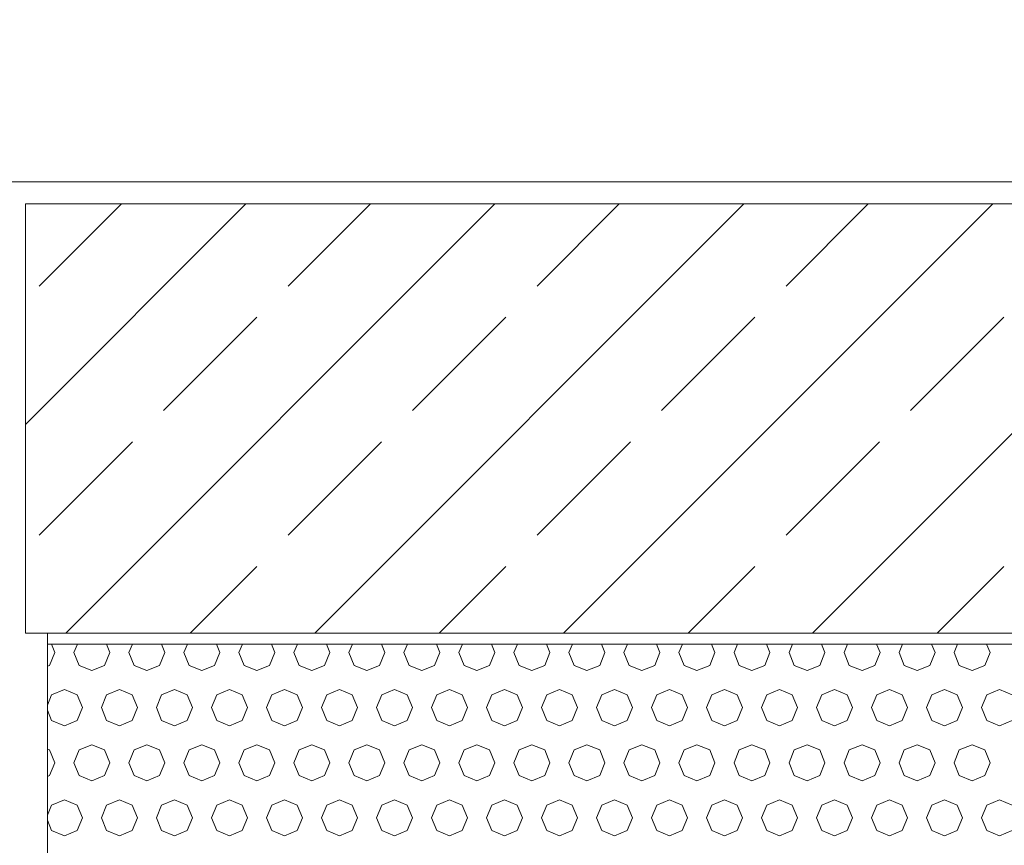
# Model space of a CAD drawing. Header units: millimetres. Extents: x 52659 to 1698020, y -10054 to 104697.
# Tile 57 of 256: x 162717 to 163612, y 14215 to 14965. Entities that reach past the tile are written whole.
import ezdxf

# ---------------------------------------------------------------- set-up
doc = ezdxf.new("R2010")
doc.units = ezdxf.units.MM
doc.header["$MEASUREMENT"] = 0
for name, color, linetype in [('02-04 BRISES SOLEIL FONCEES', 7, 'Continuous'), ('02-04 CASSETTES FONCEES', 7, 'Continuous'), ('02-04 Mur.Construction', 7, 'Continuous'), ('05-02 Cotation 200ème 100ème.Cotations', 7, 'Continuous'), ('Fenêtres ARCHICAD', 7, 'Continuous')]:
    doc.layers.add(name, color=color, linetype=linetype)
doc.styles.add('STYLE_GENERE_3', font='ARIALN.TTF')
doc.dimstyles.new('STYLE_GENERE__1', dxfattribs={"dimtxt": 200, "dimasz": 95, "dimexe": 0.18, "dimexo": 100, "dimgap": 0, "dimtad": 0, "dimlfac": 0.001, "dimzin": 0, "dimdsep": 46, "dimtxsty": 'STYLE_GENERE_3', "dimblk": 'ARROWHEAD_6', "dimblk1": 'ARROWHEAD_6', "dimblk2": 'ARROWHEAD_6', "dimcen": 0.09, "dimclrd": 7, "dimclre": 7, "dimclrt": 7, "dimazin": 0, "dimtfac": 1, "dimtdec": 4, "dimtmove": 2, "dimatfit": 3, "dimfxl": 1, "dimtolj": 1, "dimtzin": 0, "dimarcsym": 0})
doc.dimstyles.new('STYLE_GENERE__2', dxfattribs={"dimtxt": 200, "dimasz": 95, "dimexe": 0.18, "dimexo": 100, "dimgap": 0, "dimtad": 0, "dimlfac": 0.001, "dimzin": 0, "dimdsep": 46, "dimtxsty": 'STYLE_GENERE_3', "dimblk": 'ARROWHEAD_6', "dimblk1": 'ARROWHEAD_6', "dimblk2": 'ARROWHEAD_6', "dimcen": 0.09, "dimclrd": 7, "dimclre": 7, "dimclrt": 7, "dimazin": 0, "dimtfac": 1, "dimtdec": 4, "dimtmove": 0, "dimatfit": 3, "dimfxl": 1, "dimtolj": 1, "dimtzin": 0, "dimarcsym": 0})

# ---------------------------------------------------------------- blocks, each defined once
blk = doc.blocks.new('Élément de coupe_228_1', base_point=(131932.67, 5158.07))
at = {"layer": 'Fenêtres ARCHICAD', "color": 7, "linetype": 'Continuous', "lineweight": 9}
blk.add_line((162742.7, 13178.07), (162742.7, 14408.07), dxfattribs=at)
blk = doc.blocks.new('Élément de coupe_236_1', base_point=(131932.67, 5158.07))
at = {"layer": '02-04 Mur.Construction', "color": 7, "linetype": 'Continuous', "lineweight": 9}
blk.add_line((220582.67, 14818.07), (134892.67, 14818.07), dxfattribs=at)
blk = doc.blocks.new('*X318', base_point=(131932.67, 5158.07))
at = {"layer": '02-04 BRISES SOLEIL FONCEES', "color": 7, "linetype": 'Continuous', "lineweight": 5}
for p, q in [((162744.65, 14378.89), (162749.44, 14390.46)), ((162749.44, 14390.46), (162746.29, 14398.07)), ((162769.89, 14398.07), (162766.74, 14390.46)), ((162766.74, 14390.46), (162771.53, 14378.89)), ((162794.65, 14378.89), (162799.44, 14390.46)), ((162799.44, 14390.46), (162796.29, 14398.07)), ((162819.89, 14398.07), (162816.74, 14390.46)), ((162816.74, 14390.46), (162821.53, 14378.89)), ((162844.65, 14378.89), (162849.44, 14390.46)), ((162849.44, 14390.46), (162846.29, 14398.07)), ((162869.89, 14398.07), (162866.74, 14390.46)), ((162866.74, 14390.46), (162871.53, 14378.89)), ((162894.65, 14378.89), (162899.44, 14390.46)), ((162899.44, 14390.46), (162896.29, 14398.07)), ((162919.89, 14398.07), (162916.74, 14390.46)), ((162916.74, 14390.46), (162921.53, 14378.89)), ((162944.65, 14378.89), (162949.44, 14390.46)), ((162949.44, 14390.46), (162946.29, 14398.07)), ((162969.89, 14398.07), (162966.74, 14390.46)), ((162966.74, 14390.46), (162971.53, 14378.89)), ((162994.65, 14378.89), (162999.44, 14390.46)), ((162999.44, 14390.46), (162996.29, 14398.07)), ((163019.89, 14398.07), (163016.74, 14390.46)), ((163016.74, 14390.46), (163021.53, 14378.89)), ((163044.65, 14378.89), (163049.44, 14390.46)), ((163049.44, 14390.46), (163046.29, 14398.07)), ((163069.89, 14398.07), (163066.74, 14390.46)), ((163066.74, 14390.46), (163071.53, 14378.89)), ((163094.65, 14378.89), (163099.44, 14390.46)), ((163099.44, 14390.46), (163096.29, 14398.07)), ((163119.89, 14398.07), (163116.74, 14390.46)), ((163116.74, 14390.46), (163121.53, 14378.89)), ((163144.65, 14378.89), (163149.44, 14390.46)), ((163149.44, 14390.46), (163146.29, 14398.07)), ((163169.89, 14398.07), (163166.74, 14390.46)), ((163166.74, 14390.46), (163171.53, 14378.89)), ((163194.65, 14378.89), (163199.44, 14390.46)), ((163199.44, 14390.46), (163196.29, 14398.07)), ((163219.89, 14398.07), (163216.74, 14390.46)), ((163216.74, 14390.46), (163221.53, 14378.89)), ((163244.65, 14378.89), (163249.44, 14390.46)), ((163249.44, 14390.46), (163246.29, 14398.07)), ((163269.89, 14398.07), (163266.74, 14390.46)), ((163266.74, 14390.46), (163271.53, 14378.89)), ((163294.65, 14378.89), (163299.44, 14390.46)), ((163299.44, 14390.46), (163296.29, 14398.07)), ((163319.89, 14398.07), (163316.74, 14390.46)), ((163316.74, 14390.46), (163321.53, 14378.89)), ((163344.65, 14378.89), (163349.44, 14390.46)), ((163349.44, 14390.46), (163346.29, 14398.07)), ((163369.89, 14398.07), (163366.74, 14390.46)), ((163366.74, 14390.46), (163371.53, 14378.89)), ((163394.65, 14378.89), (163399.44, 14390.46)), ((163399.44, 14390.46), (163396.29, 14398.07)), ((163419.89, 14398.07), (163416.74, 14390.46)), ((163416.74, 14390.46), (163421.53, 14378.89)), ((163444.65, 14378.89), (163449.44, 14390.46)), ((163449.44, 14390.46), (163446.29, 14398.07)), ((163469.89, 14398.07), (163466.74, 14390.46)), ((163466.74, 14390.46), (163471.53, 14378.89)), ((163494.65, 14378.89), (163499.44, 14390.46)), ((163499.44, 14390.46), (163496.29, 14398.07)), ((163519.89, 14398.07), (163516.74, 14390.46)), ((163516.74, 14390.46), (163521.53, 14378.89)), ((163544.65, 14378.89), (163549.44, 14390.46)), ((163549.44, 14390.46), (163546.29, 14398.07)), ((163569.89, 14398.07), (163566.74, 14390.46)), ((163566.74, 14390.46), (163571.53, 14378.89)), ((163594.65, 14378.89), (163599.44, 14390.46)), ((163599.44, 14390.46), (163596.29, 14398.07)), ((162742.7, 14378.08), (162744.65, 14378.89)), ((162771.53, 14378.89), (162783.09, 14374.1)), ((162783.09, 14374.1), (162794.65, 14378.89)), ((162821.53, 14378.89), (162833.09, 14374.1)), ((162833.09, 14374.1), (162844.65, 14378.89)), ((162871.53, 14378.89), (162883.09, 14374.1)), ((162883.09, 14374.1), (162894.65, 14378.89)), ((162921.53, 14378.89), (162933.09, 14374.1)), ((162933.09, 14374.1), (162944.65, 14378.89)), ((162971.53, 14378.89), (162983.09, 14374.1)), ((162983.09, 14374.1), (162994.65, 14378.89)), ((163021.53, 14378.89), (163033.09, 14374.1)), ((163033.09, 14374.1), (163044.65, 14378.89)), ((163071.53, 14378.89), (163083.09, 14374.1)), ((163083.09, 14374.1), (163094.65, 14378.89)), ((163121.53, 14378.89), (163133.09, 14374.1)), ((163133.09, 14374.1), (163144.65, 14378.89)), ((163171.53, 14378.89), (163183.09, 14374.1)), ((163183.09, 14374.1), (163194.65, 14378.89)), ((163221.53, 14378.89), (163233.09, 14374.1)), ((163233.09, 14374.1), (163244.65, 14378.89)), ((163271.53, 14378.89), (163283.09, 14374.1)), ((163283.09, 14374.1), (163294.65, 14378.89)), ((163321.53, 14378.89), (163333.09, 14374.1)), ((163333.09, 14374.1), (163344.65, 14378.89)), ((163371.53, 14378.89), (163383.09, 14374.1)), ((163383.09, 14374.1), (163394.65, 14378.89)), ((163421.53, 14378.89), (163433.09, 14374.1)), ((163433.09, 14374.1), (163444.65, 14378.89)), ((163471.53, 14378.89), (163483.09, 14374.1)), ((163483.09, 14374.1), (163494.65, 14378.89)), ((163521.53, 14378.89), (163533.09, 14374.1)), ((163533.09, 14374.1), (163544.65, 14378.89)), ((163571.53, 14378.89), (163583.09, 14374.1)), ((163583.09, 14374.1), (163594.65, 14378.89)), ((162758.09, 14356.81), (162746.53, 14352.02)), ((162769.65, 14352.02), (162758.09, 14356.81)), ((162808.09, 14356.81), (162796.53, 14352.02)), ((162819.65, 14352.02), (162808.09, 14356.81)), ((162858.09, 14356.81), (162846.53, 14352.02)), ((162869.65, 14352.02), (162858.09, 14356.81)), ((162908.09, 14356.81), (162896.53, 14352.02)), ((162919.65, 14352.02), (162908.09, 14356.81)), ((162958.09, 14356.81), (162946.53, 14352.02)), ((162969.65, 14352.02), (162958.09, 14356.81)), ((163008.09, 14356.81), (162996.53, 14352.02)), ((163019.65, 14352.02), (163008.09, 14356.81)), ((163058.09, 14356.81), (163046.53, 14352.02)), ((163069.65, 14352.02), (163058.09, 14356.81)), ((163108.09, 14356.81), (163096.53, 14352.02)), ((163119.65, 14352.02), (163108.09, 14356.81)), ((163158.09, 14356.81), (163146.53, 14352.02)), ((163169.65, 14352.02), (163158.09, 14356.81)), ((163208.09, 14356.81), (163196.53, 14352.02)), ((163219.65, 14352.02), (163208.09, 14356.81)), ((163258.09, 14356.81), (163246.53, 14352.02)), ((163269.65, 14352.02), (163258.09, 14356.81)), ((163308.09, 14356.81), (163296.53, 14352.02)), ((163319.65, 14352.02), (163308.09, 14356.81)), ((163358.09, 14356.81), (163346.53, 14352.02)), ((163369.65, 14352.02), (163358.09, 14356.81)), ((163408.09, 14356.81), (163396.53, 14352.02)), ((163419.65, 14352.02), (163408.09, 14356.81)), ((163458.09, 14356.81), (163446.53, 14352.02)), ((163469.65, 14352.02), (163458.09, 14356.81)), ((163508.09, 14356.81), (163496.53, 14352.02)), ((163519.65, 14352.02), (163508.09, 14356.81)), ((163558.09, 14356.81), (163546.53, 14352.02)), ((163569.65, 14352.02), (163558.09, 14356.81)), ((163608.09, 14356.81), (163596.53, 14352.02)), ((163619.65, 14352.02), (163608.09, 14356.81)), ((162746.53, 14352.02), (162742.7, 14342.78)), ((162774.44, 14340.46), (162769.65, 14352.02)), ((162796.53, 14352.02), (162791.74, 14340.46)), ((162824.44, 14340.46), (162819.65, 14352.02)), ((162846.53, 14352.02), (162841.74, 14340.46)), ((162874.44, 14340.46), (162869.65, 14352.02)), ((162896.53, 14352.02), (162891.74, 14340.46)), ((162924.44, 14340.46), (162919.65, 14352.02)), ((162946.53, 14352.02), (162941.74, 14340.46)), ((162974.44, 14340.46), (162969.65, 14352.02)), ((162996.53, 14352.02), (162991.74, 14340.46)), ((163024.44, 14340.46), (163019.65, 14352.02)), ((163046.53, 14352.02), (163041.74, 14340.46)), ((163074.44, 14340.46), (163069.65, 14352.02)), ((163096.53, 14352.02), (163091.74, 14340.46)), ((163124.44, 14340.46), (163119.65, 14352.02)), ((163146.53, 14352.02), (163141.74, 14340.46)), ((163174.44, 14340.46), (163169.65, 14352.02)), ((163196.53, 14352.02), (163191.74, 14340.46)), ((163224.44, 14340.46), (163219.65, 14352.02)), ((163246.53, 14352.02), (163241.74, 14340.46)), ((163274.44, 14340.46), (163269.65, 14352.02)), ((163296.53, 14352.02), (163291.74, 14340.46)), ((163324.44, 14340.46), (163319.65, 14352.02)), ((163346.53, 14352.02), (163341.74, 14340.46)), ((163374.44, 14340.46), (163369.65, 14352.02)), ((163396.53, 14352.02), (163391.74, 14340.46)), ((163424.44, 14340.46), (163419.65, 14352.02)), ((163446.53, 14352.02), (163441.74, 14340.46)), ((163474.44, 14340.46), (163469.65, 14352.02)), ((163496.53, 14352.02), (163491.74, 14340.46)), ((163524.44, 14340.46), (163519.65, 14352.02)), ((163546.53, 14352.02), (163541.74, 14340.46)), ((163574.44, 14340.46), (163569.65, 14352.02)), ((163596.53, 14352.02), (163591.74, 14340.46)), ((162742.7, 14338.14), (162746.53, 14328.89)), ((162769.65, 14328.89), (162774.44, 14340.46)), ((162791.74, 14340.46), (162796.53, 14328.89)), ((162819.65, 14328.89), (162824.44, 14340.46)), ((162841.74, 14340.46), (162846.53, 14328.89)), ((162869.65, 14328.89), (162874.44, 14340.46)), ((162891.74, 14340.46), (162896.53, 14328.89)), ((162919.65, 14328.89), (162924.44, 14340.46)), ((162941.74, 14340.46), (162946.53, 14328.89)), ((162969.65, 14328.89), (162974.44, 14340.46)), ((162991.74, 14340.46), (162996.53, 14328.89)), ((163019.65, 14328.89), (163024.44, 14340.46)), ((163041.74, 14340.46), (163046.53, 14328.89)), ((163069.65, 14328.89), (163074.44, 14340.46)), ((163091.74, 14340.46), (163096.53, 14328.89)), ((163119.65, 14328.89), (163124.44, 14340.46)), ((163141.74, 14340.46), (163146.53, 14328.89)), ((163169.65, 14328.89), (163174.44, 14340.46)), ((163191.74, 14340.46), (163196.53, 14328.89)), ((163219.65, 14328.89), (163224.44, 14340.46)), ((163241.74, 14340.46), (163246.53, 14328.89)), ((163269.65, 14328.89), (163274.44, 14340.46)), ((163291.74, 14340.46), (163296.53, 14328.89)), ((163319.65, 14328.89), (163324.44, 14340.46)), ((163341.74, 14340.46), (163346.53, 14328.89)), ((163369.65, 14328.89), (163374.44, 14340.46)), ((163391.74, 14340.46), (163396.53, 14328.89)), ((163419.65, 14328.89), (163424.44, 14340.46)), ((163441.74, 14340.46), (163446.53, 14328.89)), ((163469.65, 14328.89), (163474.44, 14340.46)), ((163491.74, 14340.46), (163496.53, 14328.89)), ((163519.65, 14328.89), (163524.44, 14340.46)), ((163541.74, 14340.46), (163546.53, 14328.89)), ((163569.65, 14328.89), (163574.44, 14340.46)), ((163591.74, 14340.46), (163596.53, 14328.89)), ((162746.53, 14328.89), (162758.09, 14324.1)), ((162758.09, 14324.1), (162769.65, 14328.89)), ((162796.53, 14328.89), (162808.09, 14324.1)), ((162808.09, 14324.1), (162819.65, 14328.89)), ((162846.53, 14328.89), (162858.09, 14324.1)), ((162858.09, 14324.1), (162869.65, 14328.89)), ((162896.53, 14328.89), (162908.09, 14324.1)), ((162908.09, 14324.1), (162919.65, 14328.89)), ((162946.53, 14328.89), (162958.09, 14324.1)), ((162958.09, 14324.1), (162969.65, 14328.89)), ((162996.53, 14328.89), (163008.09, 14324.1)), ((163008.09, 14324.1), (163019.65, 14328.89)), ((163046.53, 14328.89), (163058.09, 14324.1)), ((163058.09, 14324.1), (163069.65, 14328.89)), ((163096.53, 14328.89), (163108.09, 14324.1)), ((163108.09, 14324.1), (163119.65, 14328.89)), ((163146.53, 14328.89), (163158.09, 14324.1)), ((163158.09, 14324.1), (163169.65, 14328.89)), ((163196.53, 14328.89), (163208.09, 14324.1)), ((163208.09, 14324.1), (163219.65, 14328.89)), ((163246.53, 14328.89), (163258.09, 14324.1)), ((163258.09, 14324.1), (163269.65, 14328.89)), ((163296.53, 14328.89), (163308.09, 14324.1)), ((163308.09, 14324.1), (163319.65, 14328.89)), ((163346.53, 14328.89), (163358.09, 14324.1)), ((163358.09, 14324.1), (163369.65, 14328.89)), ((163396.53, 14328.89), (163408.09, 14324.1)), ((163408.09, 14324.1), (163419.65, 14328.89)), ((163446.53, 14328.89), (163458.09, 14324.1)), ((163458.09, 14324.1), (163469.65, 14328.89)), ((163496.53, 14328.89), (163508.09, 14324.1)), ((163508.09, 14324.1), (163519.65, 14328.89)), ((163546.53, 14328.89), (163558.09, 14324.1)), ((163558.09, 14324.1), (163569.65, 14328.89)), ((163596.53, 14328.89), (163608.09, 14324.1)), ((163608.09, 14324.1), (163619.65, 14328.89)), ((162744.65, 14302.02), (162742.7, 14302.83)), ((162749.44, 14290.46), (162744.65, 14302.02)), ((162771.53, 14302.02), (162766.74, 14290.46)), ((162783.09, 14306.81), (162771.53, 14302.02)), ((162794.65, 14302.02), (162783.09, 14306.81)), ((162799.44, 14290.46), (162794.65, 14302.02)), ((162821.53, 14302.02), (162816.74, 14290.46)), ((162833.09, 14306.81), (162821.53, 14302.02)), ((162844.65, 14302.02), (162833.09, 14306.81)), ((162849.44, 14290.46), (162844.65, 14302.02)), ((162871.53, 14302.02), (162866.74, 14290.46)), ((162883.09, 14306.81), (162871.53, 14302.02)), ((162894.65, 14302.02), (162883.09, 14306.81)), ((162899.44, 14290.46), (162894.65, 14302.02)), ((162921.53, 14302.02), (162916.74, 14290.46)), ((162933.09, 14306.81), (162921.53, 14302.02)), ((162944.65, 14302.02), (162933.09, 14306.81)), ((162949.44, 14290.46), (162944.65, 14302.02)), ((162971.53, 14302.02), (162966.74, 14290.46)), ((162983.09, 14306.81), (162971.53, 14302.02)), ((162994.65, 14302.02), (162983.09, 14306.81)), ((162999.44, 14290.46), (162994.65, 14302.02)), ((163021.53, 14302.02), (163016.74, 14290.46)), ((163033.09, 14306.81), (163021.53, 14302.02)), ((163044.65, 14302.02), (163033.09, 14306.81)), ((163049.44, 14290.46), (163044.65, 14302.02)), ((163071.53, 14302.02), (163066.74, 14290.46)), ((163083.09, 14306.81), (163071.53, 14302.02)), ((163094.65, 14302.02), (163083.09, 14306.81)), ((163099.44, 14290.46), (163094.65, 14302.02)), ((163121.53, 14302.02), (163116.74, 14290.46)), ((163133.09, 14306.81), (163121.53, 14302.02)), ((163144.65, 14302.02), (163133.09, 14306.81)), ((163149.44, 14290.46), (163144.65, 14302.02)), ((163171.53, 14302.02), (163166.74, 14290.46)), ((163183.09, 14306.81), (163171.53, 14302.02)), ((163194.65, 14302.02), (163183.09, 14306.81)), ((163199.44, 14290.46), (163194.65, 14302.02)), ((163221.53, 14302.02), (163216.74, 14290.46)), ((163233.09, 14306.81), (163221.53, 14302.02)), ((163244.65, 14302.02), (163233.09, 14306.81)), ((163249.44, 14290.46), (163244.65, 14302.02)), ((163271.53, 14302.02), (163266.74, 14290.46)), ((163283.09, 14306.81), (163271.53, 14302.02)), ((163294.65, 14302.02), (163283.09, 14306.81)), ((163299.44, 14290.46), (163294.65, 14302.02)), ((163321.53, 14302.02), (163316.74, 14290.46)), ((163333.09, 14306.81), (163321.53, 14302.02)), ((163344.65, 14302.02), (163333.09, 14306.81)), ((163349.44, 14290.46), (163344.65, 14302.02)), ((163371.53, 14302.02), (163366.74, 14290.46)), ((163383.09, 14306.81), (163371.53, 14302.02)), ((163394.65, 14302.02), (163383.09, 14306.81)), ((163399.44, 14290.46), (163394.65, 14302.02)), ((163421.53, 14302.02), (163416.74, 14290.46)), ((163433.09, 14306.81), (163421.53, 14302.02)), ((163444.65, 14302.02), (163433.09, 14306.81)), ((163449.44, 14290.46), (163444.65, 14302.02)), ((163471.53, 14302.02), (163466.74, 14290.46)), ((163483.09, 14306.81), (163471.53, 14302.02)), ((163494.65, 14302.02), (163483.09, 14306.81)), ((163499.44, 14290.46), (163494.65, 14302.02)), ((163521.53, 14302.02), (163516.74, 14290.46)), ((163533.09, 14306.81), (163521.53, 14302.02)), ((163544.65, 14302.02), (163533.09, 14306.81)), ((163549.44, 14290.46), (163544.65, 14302.02)), ((163571.53, 14302.02), (163566.74, 14290.46)), ((163583.09, 14306.81), (163571.53, 14302.02)), ((163594.65, 14302.02), (163583.09, 14306.81)), ((163599.44, 14290.46), (163594.65, 14302.02)), ((162744.65, 14278.89), (162749.44, 14290.46)), ((162766.74, 14290.46), (162771.53, 14278.89)), ((162794.65, 14278.89), (162799.44, 14290.46)), ((162816.74, 14290.46), (162821.53, 14278.89)), ((162844.65, 14278.89), (162849.44, 14290.46)), ((162866.74, 14290.46), (162871.53, 14278.89)), ((162894.65, 14278.89), (162899.44, 14290.46)), ((162916.74, 14290.46), (162921.53, 14278.89)), ((162944.65, 14278.89), (162949.44, 14290.46)), ((162966.74, 14290.46), (162971.53, 14278.89)), ((162994.65, 14278.89), (162999.44, 14290.46)), ((163016.74, 14290.46), (163021.53, 14278.89)), ((163044.65, 14278.89), (163049.44, 14290.46)), ((163066.74, 14290.46), (163071.53, 14278.89)), ((163094.65, 14278.89), (163099.44, 14290.46)), ((163116.74, 14290.46), (163121.53, 14278.89)), ((163144.65, 14278.89), (163149.44, 14290.46)), ((163166.74, 14290.46), (163171.53, 14278.89)), ((163194.65, 14278.89), (163199.44, 14290.46)), ((163216.74, 14290.46), (163221.53, 14278.89)), ((163244.65, 14278.89), (163249.44, 14290.46)), ((163266.74, 14290.46), (163271.53, 14278.89)), ((163294.65, 14278.89), (163299.44, 14290.46)), ((163316.74, 14290.46), (163321.53, 14278.89)), ((163344.65, 14278.89), (163349.44, 14290.46)), ((163366.74, 14290.46), (163371.53, 14278.89)), ((163394.65, 14278.89), (163399.44, 14290.46)), ((163416.74, 14290.46), (163421.53, 14278.89)), ((163444.65, 14278.89), (163449.44, 14290.46)), ((163466.74, 14290.46), (163471.53, 14278.89)), ((163494.65, 14278.89), (163499.44, 14290.46)), ((163516.74, 14290.46), (163521.53, 14278.89)), ((163544.65, 14278.89), (163549.44, 14290.46)), ((163566.74, 14290.46), (163571.53, 14278.89)), ((163594.65, 14278.89), (163599.44, 14290.46)), ((162742.7, 14278.08), (162744.65, 14278.89)), ((162771.53, 14278.89), (162783.09, 14274.1)), ((162783.09, 14274.1), (162794.65, 14278.89)), ((162821.53, 14278.89), (162833.09, 14274.1)), ((162833.09, 14274.1), (162844.65, 14278.89)), ((162871.53, 14278.89), (162883.09, 14274.1)), ((162883.09, 14274.1), (162894.65, 14278.89)), ((162921.53, 14278.89), (162933.09, 14274.1)), ((162933.09, 14274.1), (162944.65, 14278.89)), ((162971.53, 14278.89), (162983.09, 14274.1)), ((162983.09, 14274.1), (162994.65, 14278.89)), ((163021.53, 14278.89), (163033.09, 14274.1)), ((163033.09, 14274.1), (163044.65, 14278.89)), ((163071.53, 14278.89), (163083.09, 14274.1)), ((163083.09, 14274.1), (163094.65, 14278.89)), ((163121.53, 14278.89), (163133.09, 14274.1)), ((163133.09, 14274.1), (163144.65, 14278.89)), ((163171.53, 14278.89), (163183.09, 14274.1)), ((163183.09, 14274.1), (163194.65, 14278.89)), ((163221.53, 14278.89), (163233.09, 14274.1)), ((163233.09, 14274.1), (163244.65, 14278.89)), ((163271.53, 14278.89), (163283.09, 14274.1)), ((163283.09, 14274.1), (163294.65, 14278.89)), ((163321.53, 14278.89), (163333.09, 14274.1)), ((163333.09, 14274.1), (163344.65, 14278.89)), ((163371.53, 14278.89), (163383.09, 14274.1)), ((163383.09, 14274.1), (163394.65, 14278.89)), ((163421.53, 14278.89), (163433.09, 14274.1)), ((163433.09, 14274.1), (163444.65, 14278.89)), ((163471.53, 14278.89), (163483.09, 14274.1)), ((163483.09, 14274.1), (163494.65, 14278.89)), ((163521.53, 14278.89), (163533.09, 14274.1)), ((163533.09, 14274.1), (163544.65, 14278.89)), ((163571.53, 14278.89), (163583.09, 14274.1)), ((163583.09, 14274.1), (163594.65, 14278.89)), ((162758.09, 14256.81), (162746.53, 14252.02)), ((162769.65, 14252.02), (162758.09, 14256.81)), ((162808.09, 14256.81), (162796.53, 14252.02)), ((162819.65, 14252.02), (162808.09, 14256.81)), ((162858.09, 14256.81), (162846.53, 14252.02)), ((162869.65, 14252.02), (162858.09, 14256.81)), ((162908.09, 14256.81), (162896.53, 14252.02)), ((162919.65, 14252.02), (162908.09, 14256.81)), ((162958.09, 14256.81), (162946.53, 14252.02)), ((162969.65, 14252.02), (162958.09, 14256.81)), ((163008.09, 14256.81), (162996.53, 14252.02)), ((163019.65, 14252.02), (163008.09, 14256.81)), ((163058.09, 14256.81), (163046.53, 14252.02)), ((163069.65, 14252.02), (163058.09, 14256.81)), ((163108.09, 14256.81), (163096.53, 14252.02)), ((163119.65, 14252.02), (163108.09, 14256.81)), ((163158.09, 14256.81), (163146.53, 14252.02)), ((163169.65, 14252.02), (163158.09, 14256.81)), ((163208.09, 14256.81), (163196.53, 14252.02)), ((163219.65, 14252.02), (163208.09, 14256.81)), ((163258.09, 14256.81), (163246.53, 14252.02)), ((163269.65, 14252.02), (163258.09, 14256.81)), ((163308.09, 14256.81), (163296.53, 14252.02)), ((163319.65, 14252.02), (163308.09, 14256.81)), ((163358.09, 14256.81), (163346.53, 14252.02)), ((163369.65, 14252.02), (163358.09, 14256.81)), ((163408.09, 14256.81), (163396.53, 14252.02)), ((163419.65, 14252.02), (163408.09, 14256.81)), ((163458.09, 14256.81), (163446.53, 14252.02)), ((163469.65, 14252.02), (163458.09, 14256.81)), ((163508.09, 14256.81), (163496.53, 14252.02)), ((163519.65, 14252.02), (163508.09, 14256.81)), ((163558.09, 14256.81), (163546.53, 14252.02)), ((163569.65, 14252.02), (163558.09, 14256.81)), ((163608.09, 14256.81), (163596.53, 14252.02)), ((163619.65, 14252.02), (163608.09, 14256.81)), ((162746.53, 14252.02), (162742.7, 14242.78)), ((162774.44, 14240.46), (162769.65, 14252.02)), ((162796.53, 14252.02), (162791.74, 14240.46)), ((162824.44, 14240.46), (162819.65, 14252.02)), ((162846.53, 14252.02), (162841.74, 14240.46)), ((162874.44, 14240.46), (162869.65, 14252.02)), ((162896.53, 14252.02), (162891.74, 14240.46)), ((162924.44, 14240.46), (162919.65, 14252.02)), ((162946.53, 14252.02), (162941.74, 14240.46)), ((162974.44, 14240.46), (162969.65, 14252.02)), ((162996.53, 14252.02), (162991.74, 14240.46)), ((163024.44, 14240.46), (163019.65, 14252.02)), ((163046.53, 14252.02), (163041.74, 14240.46)), ((163074.44, 14240.46), (163069.65, 14252.02)), ((163096.53, 14252.02), (163091.74, 14240.46)), ((163124.44, 14240.46), (163119.65, 14252.02)), ((163146.53, 14252.02), (163141.74, 14240.46)), ((163174.44, 14240.46), (163169.65, 14252.02)), ((163196.53, 14252.02), (163191.74, 14240.46)), ((163224.44, 14240.46), (163219.65, 14252.02)), ((163246.53, 14252.02), (163241.74, 14240.46)), ((163274.44, 14240.46), (163269.65, 14252.02)), ((163296.53, 14252.02), (163291.74, 14240.46)), ((163324.44, 14240.46), (163319.65, 14252.02)), ((163346.53, 14252.02), (163341.74, 14240.46)), ((163374.44, 14240.46), (163369.65, 14252.02)), ((163396.53, 14252.02), (163391.74, 14240.46)), ((163424.44, 14240.46), (163419.65, 14252.02)), ((163446.53, 14252.02), (163441.74, 14240.46)), ((163474.44, 14240.46), (163469.65, 14252.02)), ((163496.53, 14252.02), (163491.74, 14240.46)), ((163524.44, 14240.46), (163519.65, 14252.02)), ((163546.53, 14252.02), (163541.74, 14240.46)), ((163574.44, 14240.46), (163569.65, 14252.02)), ((163596.53, 14252.02), (163591.74, 14240.46)), ((162769.65, 14228.89), (162774.44, 14240.46)), ((162791.74, 14240.46), (162796.53, 14228.89)), ((162819.65, 14228.89), (162824.44, 14240.46)), ((162841.74, 14240.46), (162846.53, 14228.89)), ((162869.65, 14228.89), (162874.44, 14240.46)), ((162891.74, 14240.46), (162896.53, 14228.89)), ((162919.65, 14228.89), (162924.44, 14240.46)), ((162941.74, 14240.46), (162946.53, 14228.89)), ((162969.65, 14228.89), (162974.44, 14240.46)), ((162991.74, 14240.46), (162996.53, 14228.89)), ((163019.65, 14228.89), (163024.44, 14240.46)), ((163041.74, 14240.46), (163046.53, 14228.89)), ((163069.65, 14228.89), (163074.44, 14240.46)), ((163091.74, 14240.46), (163096.53, 14228.89)), ((163119.65, 14228.89), (163124.44, 14240.46)), ((163141.74, 14240.46), (163146.53, 14228.89)), ((163169.65, 14228.89), (163174.44, 14240.46)), ((163191.74, 14240.46), (163196.53, 14228.89)), ((163219.65, 14228.89), (163224.44, 14240.46)), ((163241.74, 14240.46), (163246.53, 14228.89)), ((163269.65, 14228.89), (163274.44, 14240.46)), ((163291.74, 14240.46), (163296.53, 14228.89)), ((163319.65, 14228.89), (163324.44, 14240.46)), ((163341.74, 14240.46), (163346.53, 14228.89)), ((163369.65, 14228.89), (163374.44, 14240.46)), ((163391.74, 14240.46), (163396.53, 14228.89)), ((163419.65, 14228.89), (163424.44, 14240.46)), ((163441.74, 14240.46), (163446.53, 14228.89)), ((163469.65, 14228.89), (163474.44, 14240.46)), ((163491.74, 14240.46), (163496.53, 14228.89)), ((163519.65, 14228.89), (163524.44, 14240.46)), ((163541.74, 14240.46), (163546.53, 14228.89)), ((163569.65, 14228.89), (163574.44, 14240.46)), ((163591.74, 14240.46), (163596.53, 14228.89)), ((162742.7, 14238.14), (162746.53, 14228.89)), ((162746.53, 14228.89), (162758.09, 14224.1)), ((162758.09, 14224.1), (162769.65, 14228.89)), ((162796.53, 14228.89), (162808.09, 14224.1)), ((162808.09, 14224.1), (162819.65, 14228.89)), ((162846.53, 14228.89), (162858.09, 14224.1)), ((162858.09, 14224.1), (162869.65, 14228.89)), ((162896.53, 14228.89), (162908.09, 14224.1)), ((162908.09, 14224.1), (162919.65, 14228.89)), ((162946.53, 14228.89), (162958.09, 14224.1)), ((162958.09, 14224.1), (162969.65, 14228.89)), ((162996.53, 14228.89), (163008.09, 14224.1)), ((163008.09, 14224.1), (163019.65, 14228.89)), ((163046.53, 14228.89), (163058.09, 14224.1)), ((163058.09, 14224.1), (163069.65, 14228.89)), ((163096.53, 14228.89), (163108.09, 14224.1)), ((163108.09, 14224.1), (163119.65, 14228.89)), ((163146.53, 14228.89), (163158.09, 14224.1)), ((163158.09, 14224.1), (163169.65, 14228.89)), ((163196.53, 14228.89), (163208.09, 14224.1)), ((163208.09, 14224.1), (163219.65, 14228.89)), ((163246.53, 14228.89), (163258.09, 14224.1)), ((163258.09, 14224.1), (163269.65, 14228.89)), ((163296.53, 14228.89), (163308.09, 14224.1)), ((163308.09, 14224.1), (163319.65, 14228.89)), ((163346.53, 14228.89), (163358.09, 14224.1)), ((163358.09, 14224.1), (163369.65, 14228.89)), ((163396.53, 14228.89), (163408.09, 14224.1)), ((163408.09, 14224.1), (163419.65, 14228.89)), ((163446.53, 14228.89), (163458.09, 14224.1)), ((163458.09, 14224.1), (163469.65, 14228.89)), ((163496.53, 14228.89), (163508.09, 14224.1)), ((163508.09, 14224.1), (163519.65, 14228.89)), ((163546.53, 14228.89), (163558.09, 14224.1)), ((163558.09, 14224.1), (163569.65, 14228.89)), ((163596.53, 14228.89), (163608.09, 14224.1)), ((163608.09, 14224.1), (163619.65, 14228.89))]:
    blk.add_line(p, q, dxfattribs=at)
blk = doc.blocks.new('Élément de coupe_308_1', base_point=(131932.67, 5158.07))
at = {"layer": '02-04 BRISES SOLEIL FONCEES', "color": 7, "linetype": 'Continuous', "lineweight": 9}
blk.add_line((164500.51, 14398.07), (162742.7, 14398.07), dxfattribs=at)
at = {"layer": '02-04 BRISES SOLEIL FONCEES', "lineweight": 0}
blk.add_blockref('*X318', (131932.67, 5158.07), dxfattribs=at)
blk = doc.blocks.new('Élément de coupe_391_1', base_point=(131932.67, 5158.07))
at = {"layer": '02-04 CASSETTES FONCEES', "color": 7, "linetype": 'Continuous', "lineweight": 9}
for p, q in [((162722.67, 14597.68), (162923.06, 14798.07)), ((162722.67, 14798.07), (162722.67, 14408.07)), ((164500.57, 14798.07), (162722.67, 14798.07)), ((162735.19, 14723.34), (162809.93, 14798.07)), ((162759.34, 14408.07), (163149.34, 14798.07)), ((162961.46, 14723.34), (163036.2, 14798.07)), ((162985.61, 14408.07), (163375.61, 14798.07)), ((163187.74, 14723.34), (163262.47, 14798.07)), ((163211.89, 14408.07), (163601.89, 14798.07)), ((163414.01, 14723.34), (163488.75, 14798.07)), ((163438.16, 14408.07), (163828.16, 14798.07)), ((162848.33, 14610.2), (162933.18, 14695.05)), ((163074.6, 14610.2), (163159.45, 14695.05)), ((163300.87, 14610.2), (163385.73, 14695.05)), ((163527.15, 14610.2), (163612, 14695.05)), ((162735.19, 14497.06), (162820.04, 14581.91)), ((162961.46, 14497.06), (163046.32, 14581.91)), ((163187.74, 14497.06), (163272.59, 14581.91)), ((163414.01, 14497.06), (163498.86, 14581.91)), ((162872.47, 14408.07), (162933.18, 14468.78)), ((163098.75, 14408.07), (163159.45, 14468.78)), ((163325.02, 14408.07), (163385.73, 14468.78)), ((163551.3, 14408.07), (163612, 14468.78)), ((162722.67, 14408.07), (164500.57, 14408.07))]:
    blk.add_line(p, q, dxfattribs=at)
blk = doc.blocks.new('*D764', base_point=(131932.67, 5158.07))
at = {"layer": '05-02 Cotation 200ème 100ème.Cotations', "color": 7, "linetype": 'Continuous', "lineweight": 25, "transparency": 16777216}
for p, q in [((135853.9, 14458.07), (135953.9, 14358.07)), ((135853.9, 11412.6), (135953.9, 11312.6))]:
    blk.add_line(p, q, dxfattribs=at)
at = {"layer": '05-02 Cotation 200ème 100ème.Cotations', "color": 7, "linetype": 'Continuous', "lineweight": 13, "transparency": 16777216}
for p, q in [((135997.65, 14408.07), (135810.15, 14408.07)), ((135903.9, 13134.21), (135903.9, 14408.07)), ((135903.9, 11362.6), (135903.9, 12636.46)), ((135997.65, 11362.6), (135810.15, 11362.6))]:
    blk.add_line(p, q, dxfattribs=at)
at = {"layer": '05-02 Cotation 200ème 100ème.Cotations', "color": 7, "lineweight": 9, "transparency": 16777216, "char_height": 200, "attachment_point": 7, "rotation": 90, "style": 'STYLE_GENERE_3'}
for s, insert in [('\\A1;0,40', (135861.04, 14381.77)), ('\\A1;3,05', (136003.9, 12661.33))]:
    blk.add_mtext(s, dxfattribs=dict(at, insert=insert))
blk = doc.blocks.new('ARROWHEAD_6')
at = {"color": 0, "linetype": 'Continuous', "lineweight": 0}
for p, q in [((-0.5, -0.5), (0.5, 0.5)), ((0, 0), (-1, 0))]:
    blk.add_line(p, q, dxfattribs=at)
blk = doc.blocks.new('*D765', base_point=(131932.67, 5158.07))
at = {"layer": '05-02 Cotation 200ème 100ème.Cotations', "color": 7, "linetype": 'Continuous', "lineweight": 25, "transparency": 16777216}
for p, q in [((135853.9, 14853.46), (135953.9, 14753.46)), ((135853.9, 14458.07), (135953.9, 14358.07))]:
    blk.add_line(p, q, dxfattribs=at)
at = {"layer": '05-02 Cotation 200ème 100ème.Cotations', "color": 7, "linetype": 'Continuous', "lineweight": 13, "transparency": 16777216}
for p, q in [((135997.65, 14803.46), (135810.15, 14803.46)), ((135903.9, 14408.07), (135903.9, 14803.46)), ((135997.65, 14408.07), (135810.15, 14408.07))]:
    blk.add_line(p, q, dxfattribs=at)
blk = doc.blocks.new('*D766', base_point=(131932.67, 5158.07))
at = {"layer": '05-02 Cotation 200ème 100ème.Cotations', "color": 7, "linetype": 'Continuous', "lineweight": 13, "transparency": 16777216}
for p, q in [((135903.9, 15506.26), (135903.9, 15581.26)), ((135997.65, 15506.26), (135810.15, 15506.26)), ((135903.9, 15403.74), (135903.9, 15506.26)), ((135903.9, 14803.46), (135903.9, 14905.98)), ((135997.65, 14803.46), (135810.15, 14803.46))]:
    blk.add_line(p, q, dxfattribs=at)
at = {"layer": '05-02 Cotation 200ème 100ème.Cotations', "color": 7, "linetype": 'Continuous', "lineweight": 25, "transparency": 16777216}
for p, q in [((135953.9, 15456.26), (135853.9, 15556.26)), ((135853.9, 14853.46), (135953.9, 14753.46))]:
    blk.add_line(p, q, dxfattribs=at)
at = {"layer": '05-02 Cotation 200ème 100ème.Cotations', "color": 7, "lineweight": 9, "transparency": 16777216, "insert": (136003.9, 14930.86), "char_height": 200, "attachment_point": 7, "rotation": 90, "style": 'STYLE_GENERE_3'}
blk.add_mtext('\\A1;0,70', dxfattribs=at)

msp = doc.modelspace()

# ---------------------------------------------------------------- block references
at = {"layer": '02-04 BRISES SOLEIL FONCEES', "lineweight": 0}
msp.add_blockref('Élément de coupe_308_1', (131932.668, 5158.072), dxfattribs=at)
at = {"layer": '02-04 CASSETTES FONCEES', "lineweight": 0}
msp.add_blockref('Élément de coupe_391_1', (131932.668, 5158.072), dxfattribs=at)
at = {"layer": '02-04 Mur.Construction', "lineweight": 0}
msp.add_blockref('Élément de coupe_236_1', (131932.668, 5158.072), dxfattribs=at)
at = {"layer": 'Fenêtres ARCHICAD', "lineweight": 0}
msp.add_blockref('Élément de coupe_228_1', (131932.668, 5158.072), dxfattribs=at)

# ---------------------------------------------------------------- dimensions: what is measured, and where the dimension line sits
at = {"layer": '05-02 Cotation 200ème 100ème.Cotations', "color": 7, "linetype": 'Continuous', "lineweight": 13}
for base, p1, p2, dimstyle, picture, middle in [((135903.901, 15506.259), (221102.731, 14803.461), (221102.731, 15506.259), 'STYLE_GENERE__2', '*D766', (135903.901, 15190.624)), ((135903.901, 14408.072), (220897.887, 11362.595), (220602.668, 14408.072), 'STYLE_GENERE__2', '*D764', (135903.901, 12921.098)), ((135903.901, 14803.461), (220602.668, 14408.072), (221102.731, 14803.461), 'STYLE_GENERE__1', '*D765', (135761.044, 14641.53))]:
    dim = msp.add_linear_dim(base=base, p1=p1, p2=p2, angle=90, dimstyle=dimstyle, dxfattribs=at)
    dim.commit()
    dim.dimension.update_dxf_attribs({"geometry": picture, "text_midpoint": middle, "dimtype": 160, "text_rotation": 90})

doc.saveas('drawing.dxf')
